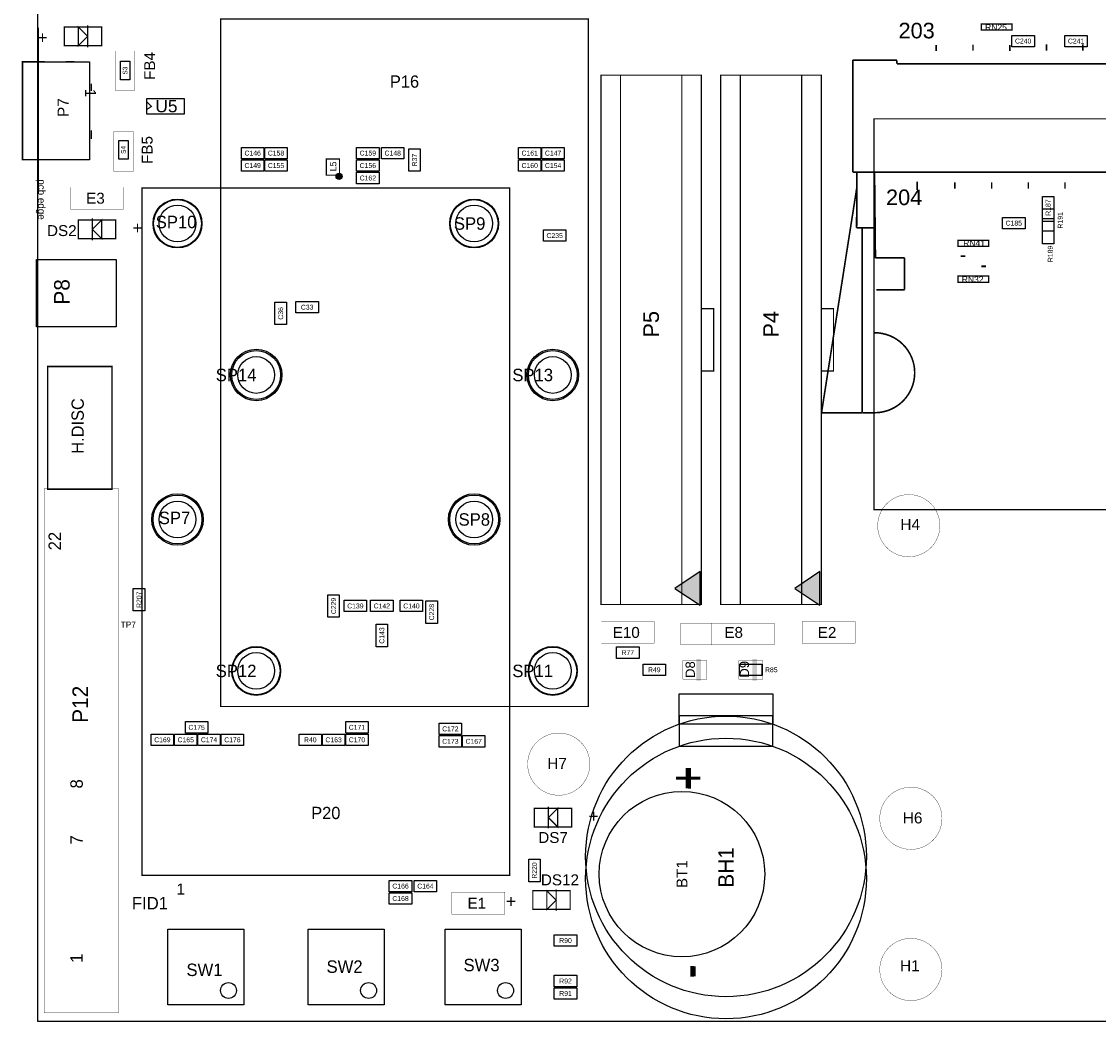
# Model space of a CAD drawing. Extents: x -1 to 150, y 0 to 135.
# Tile 1 of 4: x -1 to 87, y 0 to 82. Entities that reach past the tile are written whole.
import ezdxf
from ezdxf.enums import TextEntityAlignment as Align

# ---------------------------------------------------------------- set-up
doc = ezdxf.new("R2010")
doc.units = 0
doc.header["$MEASUREMENT"] = 0
for name, color, linetype in [('ASSEMBLY_OUTLINES_TOP', 102, 'CONTINUOUS'), ('ASSEMBLY_REF_DES_TOP', 102, 'CONTINUOUS'), ('BOARD_OUTLINE', 10, 'CONTINUOUS')]:
    doc.layers.add(name, color=color, linetype=linetype)
doc.styles.add('ARIAL', font='arial.ttf')
doc.styles.add('VERIBEST_GERBER_0', font='txt')
doc.styles.add('VERIBEST_GERBER_1', font='arial.ttf')

msp = doc.modelspace()

# ---------------------------------------------------------------- hatches: boundary and pattern name
at = {"layer": 'ASSEMBLY_OUTLINES_TOP'}
h = msp.add_hatch(color=256, dxfattribs=at)
edge = h.paths.add_edge_path()
edge.add_arc((24.580001, 68.961), 0.254, 0, 360)
for points in [[(51.983, 35.346), (54.026, 33.984), (54.026, 36.708)], [(61.762, 35.346), (63.805, 33.984), (63.805, 36.708)]]:
    msp.add_hatch(color=256, dxfattribs=at).paths.add_polyline_path(points, flags=0)

# ---------------------------------------------------------------- linework, layer by layer
for points, const_width in [([(14.914001, 25.708), (14.914001, 81.808), (44.914001, 81.808), (44.914001, 25.708)], 0.1), ([(2.159, 79.629), (2.159, 81.153), (5.207, 81.153), (5.207, 79.629)], 0.1016), ([(4.064, 80.391), (3.302, 79.629), (3.302, 81.153)], 0.1016), ([(76.981812, 80.90281), (76.981812, 81.402936), (79.481934, 81.402936), (79.481934, 80.90281)], 0.1016), ([(6.2992, 75.9968), (6.2992, 79.1972), (7.9248, 79.1972), (7.9248, 75.9968)], 0.0254), ([(45.938, 34.026), (45.938, 77.226), (54.138, 77.226), (54.138, 34.026)], 0.1), ([(47.538, 34.026), (47.538, 77.226), (52.538, 77.226), (52.538, 34.026)], 0.1), ([(55.717, 34.026), (55.717, 77.226), (63.917, 77.226), (63.917, 34.026)], 0.1), ([(57.317, 34.026), (57.317, 77.226), (62.317, 77.226), (62.317, 34.026)], 0.1), ([(68.215, 41.76), (68.215, 73.66), (135.965, 73.66), (135.965, 41.76)], 0.1), ([(6.1722, 69.3928), (6.1722, 72.5932), (7.7978, 72.5932), (7.7978, 69.3928)], 0.0254), ([(23.537001, 69.063), (23.537001, 70.383), (24.607001, 70.383), (24.607001, 69.063)], 0.1), ([(2.667, 66.294), (2.667, 68.072), (6.985, 68.072), (6.985, 66.294)], 0.0254), ([(8.495, 11.918), (8.495, 68.018), (38.495, 68.018), (38.495, 11.918)], 0.1), ([(3.302, 63.881), (3.302, 65.405), (6.35, 65.405), (6.35, 63.881)], 0.1016), ([(4.445, 64.643), (5.207, 65.405), (5.207, 63.881)], 0.1016), ([(75.077066, 63.250064), (75.077066, 63.75019), (77.577188, 63.75019), (77.577188, 63.250064)], 0.1016), ([(75.076812, 60.32881), (75.076812, 60.828936), (77.576934, 60.828936), (77.576934, 60.32881)], 0.1016), ([(54.138, 53.076), (54.138, 58.176), (55.138, 58.176), (55.138, 53.076)], 0.1), ([(63.917, 53.076), (63.917, 58.176), (64.917, 58.176), (64.917, 53.076)], 0.1), ([(0.798, 43.448), (0.798, 53.448), (6.048, 53.448), (6.048, 43.448)], 0.13), ([(0.508, 0.7112), (0.508, 43.488), (6.588, 43.488), (6.588, 0.7112)], 0.0254), ([(45.974, 30.861), (45.974, 32.639), (50.292, 32.639), (50.292, 30.861)], 0.0254), ([(52.451, 30.734), (52.451, 32.512), (60.071, 32.512), (60.071, 30.734)], 0.0254), ([(62.357, 30.861), (62.357, 32.639), (66.675, 32.639), (66.675, 30.861)], 0.0254), ([(52.614, 27.942), (52.614, 29.462), (54.574, 29.462), (54.574, 27.942)], 0.03), ([(57.186, 27.942), (57.186, 29.462), (59.146, 29.462), (59.146, 27.942)], 0.03), ([(40.513, 15.875), (40.513, 17.399), (43.561, 17.399), (43.561, 15.875)], 0.1016), ([(41.656, 16.637), (42.418, 17.399), (42.418, 15.875)], 0.1016), ([(33.782, 8.763), (33.782, 10.541), (38.1, 10.541), (38.1, 8.763)], 0.0254), ([(40.386, 9.144), (40.386, 10.668), (43.434, 10.668), (43.434, 9.144)], 0.1016), ([(42.291, 9.906), (41.529, 9.144), (41.529, 10.668)], 0.1016)]:
    msp.add_lwpolyline(points, close=True, dxfattribs=dict(at, const_width=const_width))
msp.add_lwpolyline([(0.034, 81.077), (0.034, 67.577)], dxfattribs=at)
for points, const_width in [([(4.064, 79.502), (4.064, 81.28)], 0.1016), ([(73.285302, 79.693), (73.285302, 79.185)], 0.127), ([(76.300358, 79.723), (76.300358, 79.215)], 0.127), ([(79.297088, 79.693), (79.297088, 79.185)], 0.127), ([(82.288176, 79.733), (82.288176, 79.225)], 0.127), ([(85.26708, 79.733), (85.26708, 79.225)], 0.127), ([(0.564, 78.327), (-1.266, 78.327), (-1.266, 70.327), (0.564, 70.327)], 0.13), ([(2.964, 78.327), (2.264, 78.327)], 0.13), ([(66.485, 78.46), (70.085, 78.46)], 0.13), ([(66.485122, 69.309996), (66.485122, 78.453741)], 0.13), ([(70.085064, 78.160118), (70.085064, 78.437087)], 0.13), ([(70.085064, 78.159864), (134.084936, 78.159864)], 0.13), ([(4.364, 75.927), (4.364, 76.527)], 0.13), ([(8.89, 75.057), (9.271, 74.676), (8.89, 74.422)], 0.1016), ([(4.364, 72.727), (4.364, 72.027)], 0.13), ([(2.964, 70.327), (2.264, 70.327)], 0.13), ([(137.690974, 69.309996), (66.485122, 69.309996)], 0.13), ([(66.812, 69.309), (66.801, 64.774)], 0.13), ([(66.809, 64.76), (66.812, 69.309)], 0.13), ([(68.266932, 69.30898), (67.252964, 69.30898)], 0.127), ([(68.339, 62.318), (68.266932, 69.30898)], 0.13), ([(71.746, 68.547), (71.746, 67.85)], 0.127), ([(74.818966, 68.474), (74.818966, 67.966)], 0.127), ([(77.822516, 68.474), (77.822516, 67.966)], 0.127), ([(80.808794, 68.474), (80.808794, 67.966)], 0.127), ([(83.802692, 68.474), (83.802692, 67.966)], 0.127), ([(66.835, 68.16), (63.935, 49.66)], 0.13), ([(4.445, 65.532), (4.445, 63.754)], 0.1016), ([(67.257, 64.772), (66.801, 64.77)], 0.13), ([(66.801, 64.77), (68.278108, 64.77)], 0.13), ([(68.278108, 64.77), (66.809, 64.76)], 0.13), ([(67.254996, 49.671982), (67.257303, 64.753974)], 0.13), ([(75.287, 62.46), (75.677, 62.46)], 0.15), ([(70.714, 62.318), (68.339, 62.318)], 0.13), ([(70.714, 59.712), (70.714, 62.318)], 0.13), ([(77.367, 61.619), (76.977, 61.619)], 0.15), ([(68.405, 59.712), (70.714, 59.712)], 0.13), ([(67.235, 49.66), (63.935, 49.66)], 0.13), ([(68.267948, 49.671982), (67.254996, 49.671982)], 0.13), ([(54.991, 32.512), (54.991, 30.734)], 0.0254), ([(41.656, 17.526), (41.656, 15.748)], 0.1016), ([(42.291, 9.017), (42.291, 10.795)], 0.1016)]:
    msp.add_lwpolyline(points, dxfattribs=dict(at, const_width=const_width))
for points in [[(79.476, 79.545), (79.476, 80.475), (81.306, 80.475), (81.306, 79.545)], [(83.794, 79.545), (83.794, 80.475), (85.624, 80.475), (85.624, 79.545)], [(-1.236, 70.327), (-1.236, 78.327), (4.214, 78.327), (4.214, 70.327)], [(6.731, 76.835), (6.731, 78.359), (7.493, 78.359), (7.493, 76.835)], [(8.89, 74.041), (8.89, 75.311), (11.938, 75.311), (11.938, 74.041)], [(6.604, 70.358), (6.604, 71.882), (7.366, 71.882), (7.366, 70.358)], [(16.611, 70.401), (16.611, 71.331), (18.441, 71.331), (18.441, 70.401)], [(18.516, 70.401), (18.516, 71.331), (20.346, 71.331), (20.346, 70.401)], [(26.009, 70.401), (26.009, 71.331), (27.839, 71.331), (27.839, 70.401)], [(28.041, 70.401), (28.041, 71.331), (29.871, 71.331), (29.871, 70.401)], [(30.269, 69.385001), (30.269, 71.215001), (31.199, 71.215001), (31.199, 69.385001)], [(39.217, 70.401), (39.217, 71.331), (41.047, 71.331), (41.047, 70.401)], [(41.122, 70.401), (41.122, 71.331), (42.952, 71.331), (42.952, 70.401)], [(16.611, 69.385), (16.611, 70.315), (18.441, 70.315), (18.441, 69.385)], [(18.516, 69.385), (18.516, 70.315), (20.346, 70.315), (20.346, 69.385)], [(26.009, 69.385), (26.009, 70.315), (27.839, 70.315), (27.839, 69.385)], [(39.217, 69.385), (39.217, 70.315), (41.047, 70.315), (41.047, 69.385)], [(41.122, 69.385), (41.122, 70.315), (42.952, 70.315), (42.952, 69.385)], [(26.009, 68.369), (26.009, 69.299), (27.839, 69.299), (27.839, 68.369)], [(81.958, 65.506), (81.958, 67.336), (82.888, 67.336), (82.888, 65.506)], [(81.958, 64.49), (81.958, 66.32), (82.888, 66.32), (82.888, 64.49)], [(78.714, 64.686), (78.714, 65.616), (80.544, 65.616), (80.544, 64.686)], [(81.958, 63.474), (81.958, 65.304), (82.888, 65.304), (82.888, 63.474)], [(41.249, 63.67), (41.249, 64.6), (43.079, 64.6), (43.079, 63.67)], [(-0.108, 56.686), (-0.108, 62.186), (6.392, 62.186), (6.392, 56.686)], [(19.347, 56.87), (19.347, 58.7), (20.277, 58.7), (20.277, 56.87)], [(21.056, 57.828), (21.056, 58.758), (22.886, 58.758), (22.886, 57.828)], [(51.983, 35.346), (54.026, 33.984), (54.026, 36.708)], [(61.762, 35.346), (63.805, 33.984), (63.805, 36.708)], [(7.79, 33.502), (7.79, 35.332), (8.72, 35.332), (8.72, 33.502)], [(23.665, 32.994), (23.665, 34.824), (24.595, 34.824), (24.595, 32.994)], [(24.993, 33.444), (24.993, 34.374), (26.823, 34.374), (26.823, 33.444)], [(27.152, 33.444), (27.152, 34.374), (28.982, 34.374), (28.982, 33.444)], [(29.565, 33.444), (29.565, 34.374), (31.395, 34.374), (31.395, 33.444)], [(31.666, 32.486), (31.666, 34.316), (32.596, 34.316), (32.596, 32.486)], [(27.602, 30.581), (27.602, 32.411), (28.532, 32.411), (28.532, 30.581)], [(47.218, 29.634), (47.218, 30.564), (49.048, 30.564), (49.048, 29.634)], [(49.377, 28.237), (49.377, 29.167), (51.207, 29.167), (51.207, 28.237)], [(57.251, 28.237), (57.251, 29.167), (59.081, 29.167), (59.081, 28.237)], [(52.315001, 24.270209), (52.315001, 26.750209), (59.965001, 26.750209), (59.965001, 24.270209)], [(52.315001, 24.950208), (52.315001, 22.470209), (59.965001, 22.470209), (59.965001, 24.950209)], [(12.039, 23.538), (12.039, 24.468), (13.869, 24.468), (13.869, 23.538)], [(25.12, 23.538), (25.12, 24.468), (26.95, 24.468), (26.95, 23.538)], [(32.74, 23.411), (32.74, 24.341), (34.57, 24.341), (34.57, 23.411)], [(9.245, 22.522), (9.245, 23.452), (11.075, 23.452), (11.075, 22.522)], [(11.15, 22.522), (11.15, 23.452), (12.98, 23.452), (12.98, 22.522)], [(13.055, 22.522), (13.055, 23.452), (14.885, 23.452), (14.885, 22.522)], [(14.96, 22.522), (14.96, 23.452), (16.79, 23.452), (16.79, 22.522)], [(21.31, 22.522), (21.31, 23.452), (23.14, 23.452), (23.14, 22.522)], [(23.215, 22.522), (23.215, 23.452), (25.045, 23.452), (25.045, 22.522)], [(25.12, 22.522), (25.12, 23.452), (26.95, 23.452), (26.95, 22.522)], [(32.74, 22.395), (32.74, 23.325), (34.57, 23.325), (34.57, 22.395)], [(34.645, 22.395), (34.645, 23.325), (36.475, 23.325), (36.475, 22.395)], [(40.048, 11.404), (40.048, 13.234), (40.978, 13.234), (40.978, 11.404)], [(28.676, 10.584), (28.676, 11.514), (30.506, 11.514), (30.506, 10.584)], [(30.708, 10.584), (30.708, 11.514), (32.538, 11.514), (32.538, 10.584)], [(28.676, 9.568), (28.676, 10.498), (30.506, 10.498), (30.506, 9.568)], [(10.616, 1.345), (10.616, 7.545), (16.816, 7.545), (16.816, 1.345)], [(22.046, 1.345), (22.046, 7.545), (28.246, 7.545), (28.246, 1.345)], [(33.222, 1.345), (33.222, 7.545), (39.422, 7.545), (39.422, 1.345)], [(42.138, 6.139), (42.138, 7.069), (43.968, 7.069), (43.968, 6.139)], [(42.138, 2.837), (42.138, 3.767), (43.968, 3.767), (43.968, 2.837)], [(42.138, 1.821), (42.138, 2.751), (43.968, 2.751), (43.968, 1.821)]]:
    msp.add_lwpolyline(points, close=True, dxfattribs=at)
at = {"layer": 'ASSEMBLY_OUTLINES_TOP', "const_width": 0.13}
msp.add_lwpolyline([(68.278108, 49.677062, 1), (68.278108, 56.204862)], format="xyb", dxfattribs=at)
at = {"layer": 'ASSEMBLY_OUTLINES_TOP', "const_width": 0.0254}
for points in [[(68.52, 40.46, -1), (73.6, 40.46, -1)], [(39.96, 21, -1), (45.04, 21, -1)], [(68.69, 16.58, -1), (73.77, 16.58, -1)], [(68.69, 4.24, -1), (73.77, 4.24, -1)]]:
    msp.add_lwpolyline(points, format="xyb", close=True, dxfattribs=at)
at = {"layer": 'ASSEMBLY_OUTLINES_TOP'}
for centre, radius in [((24.580001, 68.961), 0.254), ((11.394948, 65.11798), 1.9939), ((11.395, 65.118), 1.95), ((35.595052, 65.11798), 1.9939), ((35.595, 65.118), 1.95), ((11.394948, 65.11798), 1.4986), ((35.595052, 65.11798), 1.4986), ((17.814001, 52.758), 2.1), ((17.814036, 52.758086), 1.9939), ((42.014001, 52.758), 2.1), ((42.013886, 52.758086), 1.9939), ((17.814036, 52.758086), 1.4986), ((42.013886, 52.758086), 1.4986), ((11.395, 40.968), 2.1), ((35.595, 40.968), 2.1), ((11.394948, 40.967914), 1.9939), ((11.394948, 40.967914), 1.4986), ((35.595052, 40.967914), 1.9939), ((35.595052, 40.967914), 1.4986), ((17.814036, 28.60802), 1.9939), ((17.814001, 28.608), 1.95), ((17.814036, 28.60802), 1.4986), ((42.013886, 28.60802), 1.9939), ((42.014001, 28.608), 1.95), ((42.013886, 28.60802), 1.4986), ((56.145, 13.470209), 11.45), ((56.145001, 11.670208), 11.45), ((52.551629, 12.026999), 6.75), ((15.556, 2.529), 0.65), ((26.986, 2.529), 0.65), ((38.162, 2.529), 0.65)]:
    msp.add_circle(centre, radius, dxfattribs=at)
for points in [[(53.721, 27.813), (54.102, 27.813), (53.721, 29.591), (54.102, 29.591)], [(58.293, 27.813), (58.674, 27.813), (58.293, 29.591), (58.674, 29.591)]]:
    msp.add_solid(points, dxfattribs=at)
at = {"layer": 'BOARD_OUTLINE'}
msp.add_lwpolyline([(0, 0), (0, 130), (150, 130), (150, 0)], close=True, dxfattribs=at)

# ---------------------------------------------------------------- texts
at = {"layer": 'ASSEMBLY_OUTLINES_TOP'}
for s, height, style, p in [('203', 1.27, 'VERIBEST_GERBER_1', (71.699537, 80.864611)), ('204', 1.27, 'VERIBEST_GERBER_1', (70.679685, 67.256943)), ('+', 1.016, 'ARIAL', (8.128, 64.77)), ('+', 1.016, 'ARIAL', (45.339, 16.764)), ('1', 0.9, 'ARIAL', (11.654, 10.808))]:
    msp.add_text(s, height=height, dxfattribs=dict(at, style=style)).set_placement(p, align=Align.MIDDLE_CENTER)
for s, height, rotation, style, p in [('+', 1.016, 180, 'ARIAL', (0.381, 80.264)), ('1', 0.9, 270, 'VERIBEST_GERBER_0', (4.295405, 75.768772)), ('pcb edge', 0.6, 270, 'VERIBEST_GERBER_0', (0.314, 67.077)), ('H.DISC', 1, 90, 'VERIBEST_GERBER_0', (3.248, 48.598)), ('22', 1.016, 90, 'VERIBEST_GERBER_0', (1.38049, 39.20109)), ('+', 2.54, 90, 'VERIBEST_GERBER_0', (52.933001, 19.858209)), ('+', 2.5, 90, 'ARIAL', (53.12963, 19.851)), ('8', 1.016, 90, 'VERIBEST_GERBER_0', (3.15849, 19.38909)), ('7', 1.016, 90, 'VERIBEST_GERBER_0', (3.15849, 14.81709)), ('+', 1.016, 180, 'ARIAL', (38.608, 9.779)), ('1', 1.016, 90, 'VERIBEST_GERBER_0', (3.158492, 5.165142)), ('-', 2.5, 90, 'ARIAL', (53.09763, 4.093)), ('-', 2.54, 90, 'VERIBEST_GERBER_0', (53.233001, 4.091209))]:
    msp.add_text(s, height=height, rotation=rotation, dxfattribs=dict(at, style=style)).set_placement(p, align=Align.MIDDLE_CENTER)
at = {"layer": 'ASSEMBLY_REF_DES_TOP'}
for s, height, style, p in [('RN25', 0.5, 'ARIAL', (78.172, 81.133)), ('C240', 0.4, 'ARIAL', (80.391, 80.01)), ('C241', 0.4, 'ARIAL', (84.709, 80.01)), ('P16', 1, 'VERIBEST_GERBER_0', (29.915001, 76.704)), ('U5', 1.016, 'ARIAL', (10.4902, 74.7014)), ('C146', 0.4, 'ARIAL', (17.526, 70.866)), ('C158', 0.4, 'ARIAL', (19.431, 70.866)), ('C159', 0.4, 'ARIAL', (26.924, 70.866)), ('C148', 0.4, 'ARIAL', (28.956, 70.866)), ('C161', 0.4, 'ARIAL', (40.132, 70.866)), ('C147', 0.4, 'ARIAL', (42.037, 70.866)), ('C149', 0.4, 'ARIAL', (17.526, 69.85)), ('C155', 0.4, 'ARIAL', (19.431, 69.85)), ('C156', 0.4, 'ARIAL', (26.924, 69.85)), ('C160', 0.4, 'ARIAL', (40.132, 69.85)), ('C154', 0.4, 'ARIAL', (42.037, 69.85)), ('C162', 0.4, 'ARIAL', (26.924, 68.834)), ('E3', 0.889, 'VERIBEST_GERBER_1', (4.699, 67.183)), ('C185', 0.4, 'ARIAL', (79.629, 65.151)), ('DS2', 0.889, 'ARIAL', (1.9558, 64.5414)), ('C235', 0.4, 'ARIAL', (42.164, 64.135)), ('RN41', 0.5, 'ARIAL', (76.387, 63.52)), ('RN32', 0.5, 'ARIAL', (76.267, 60.559)), ('C33', 0.4, 'ARIAL', (21.971, 58.293)), ('C139', 0.4, 'ARIAL', (25.908, 33.909)), ('C142', 0.4, 'ARIAL', (28.067, 33.909)), ('C140', 0.4, 'ARIAL', (30.48, 33.909)), ('E10', 0.889, 'VERIBEST_GERBER_1', (48.006, 31.75)), ('E8', 0.889, 'VERIBEST_GERBER_1', (56.769, 31.75)), ('E2', 0.889, 'VERIBEST_GERBER_1', (64.389, 31.75)), ('R77', 0.4, 'ARIAL', (48.133, 30.099)), ('R49', 0.4, 'ARIAL', (50.292, 28.702)), ('R85', 0.4, 'ARIAL', (59.8424, 28.702)), ('C175', 0.4, 'ARIAL', (12.954, 24.003)), ('C171', 0.4, 'ARIAL', (26.035, 24.003)), ('C172', 0.4, 'ARIAL', (33.655, 23.876)), ('C169', 0.4, 'ARIAL', (10.16, 22.987)), ('C165', 0.4, 'ARIAL', (12.065, 22.987)), ('C174', 0.4, 'ARIAL', (13.97, 22.987)), ('C176', 0.4, 'ARIAL', (15.875, 22.987)), ('R40', 0.4, 'ARIAL', (22.225, 22.987)), ('C163', 0.4, 'ARIAL', (24.13, 22.987)), ('C170', 0.4, 'ARIAL', (26.035, 22.987)), ('C173', 0.4, 'ARIAL', (33.655, 22.86)), ('C167', 0.4, 'ARIAL', (35.56, 22.86)), ('P20', 1, 'VERIBEST_GERBER_0', (23.495, 17.016)), ('DS7', 0.889, 'ARIAL', (42.037, 15.0114)), ('DS12', 0.889, 'ARIAL', (42.5958, 11.557)), ('C166', 0.4, 'ARIAL', (29.591, 11.049)), ('C164', 0.4, 'ARIAL', (31.623, 11.049)), ('FID1', 1.016, 'VERIBEST_GERBER_0', (9.144, 9.652)), ('C168', 0.4, 'ARIAL', (29.591, 10.033)), ('E1', 0.889, 'VERIBEST_GERBER_1', (35.814, 9.652)), ('R90', 0.4, 'ARIAL', (43.053, 6.604)), ('SW1', 1.016, 'VERIBEST_GERBER_0', (13.596, 4.215)), ('SW2', 1.016, 'VERIBEST_GERBER_0', (25.026, 4.475)), ('SW3', 1.016, 'VERIBEST_GERBER_0', (36.202, 4.605)), ('R92', 0.4, 'ARIAL', (43.053, 3.302)), ('R91', 0.4, 'ARIAL', (43.053, 2.286))]:
    msp.add_text(s, height=height, dxfattribs=dict(at, style=style)).set_placement(p, align=Align.MIDDLE_CENTER)
for s, height, style, p in [('FB4', 0.889, 'ARIAL', (9.1186, 77.978)), ('S3', 0.381, 'ARIAL', (7.112, 77.597)), ('P7', 0.9, 'ARIAL', (2.064, 74.577)), ('FB5', 0.889, 'ARIAL', (8.9154, 71.12)), ('S4', 0.381, 'ARIAL', (6.985, 71.12)), ('R37', 0.4, 'ARIAL', (30.734, 70.300001)), ('L5', 0.508, 'ARIAL', (24.100536, 69.781928)), ('R187', 0.4, 'ARIAL', (82.423, 66.421)), ('R191', 0.4, 'ARIAL', (83.4136, 65.3796)), ('R189', 0.4, 'ARIAL', (82.6008, 62.6364)), ('C36', 0.4, 'ARIAL', (19.812, 57.785)), ('P5', 1.27, 'ARIAL', (50.038, 56.896)), ('P4', 1.27, 'ARIAL', (59.817, 56.896)), ('R207', 0.4, 'ARIAL', (8.255, 34.417)), ('C229', 0.4, 'ARIAL', (24.13, 33.909)), ('C228', 0.4, 'ARIAL', (32.131, 33.401)), ('C143', 0.4, 'ARIAL', (28.067, 31.496)), ('D8', 0.762, 'ARIAL', (53.226278, 28.715278)), ('D9', 0.762, 'ARIAL', (57.645878, 28.740678)), ('P12', 1.27, 'VERIBEST_GERBER_0', (3.4544, 25.8826)), ('BH1', 1.27, 'VERIBEST_GERBER_0', (56.145001, 12.570208)), ('R220', 0.4, 'ARIAL', (40.513, 12.319)), ('BT1', 0.89, 'ARIAL', (52.551629, 12.026999))]:
    msp.add_text(s, height=height, rotation=90, dxfattribs=dict(at, style=style)).set_placement(p, align=Align.MIDDLE_CENTER)
for s, height, style, p in [('SP10', 1.016, 'VERIBEST_GERBER_0', (9.616948, 65.75298)), ('SP9', 1.016, 'VERIBEST_GERBER_0', (33.944052, 65.62598)), ('SP14', 1.016, 'VERIBEST_GERBER_0', (14.512036, 53.266086)), ('SP13', 1.016, 'VERIBEST_GERBER_0', (38.711886, 53.266086)), ('SP7', 1.016, 'VERIBEST_GERBER_0', (9.870948, 41.602914)), ('SP8', 1.016, 'VERIBEST_GERBER_0', (34.325052, 41.475914)), ('H4', 0.9, 'VERIBEST_GERBER_1', (70.3742, 41.0188)), ('TP7', 0.508, 'VERIBEST_GERBER_0', (6.755384, 32.639)), ('SP12', 1.016, 'VERIBEST_GERBER_0', (14.512036, 29.11602)), ('SP11', 1.016, 'VERIBEST_GERBER_0', (38.711886, 29.11602)), ('H7', 0.9, 'VERIBEST_GERBER_1', (41.5602, 21.508)), ('H6', 0.9, 'VERIBEST_GERBER_1', (70.5696, 17.0626)), ('H1', 0.9, 'VERIBEST_GERBER_1', (70.341, 5.002))]:
    msp.add_text(s, height=height, dxfattribs=dict(at, style=style)).set_placement(p, align=Align.TOP_LEFT)
at = {"layer": 'ASSEMBLY_REF_DES_TOP', "style": 'VERIBEST_GERBER_0'}
msp.add_text('P8', height=1.27, rotation=90, dxfattribs=at).set_placement((2.97434, 60.579254), align=Align.BOTTOM_RIGHT)

doc.saveas('drawing.dxf')
